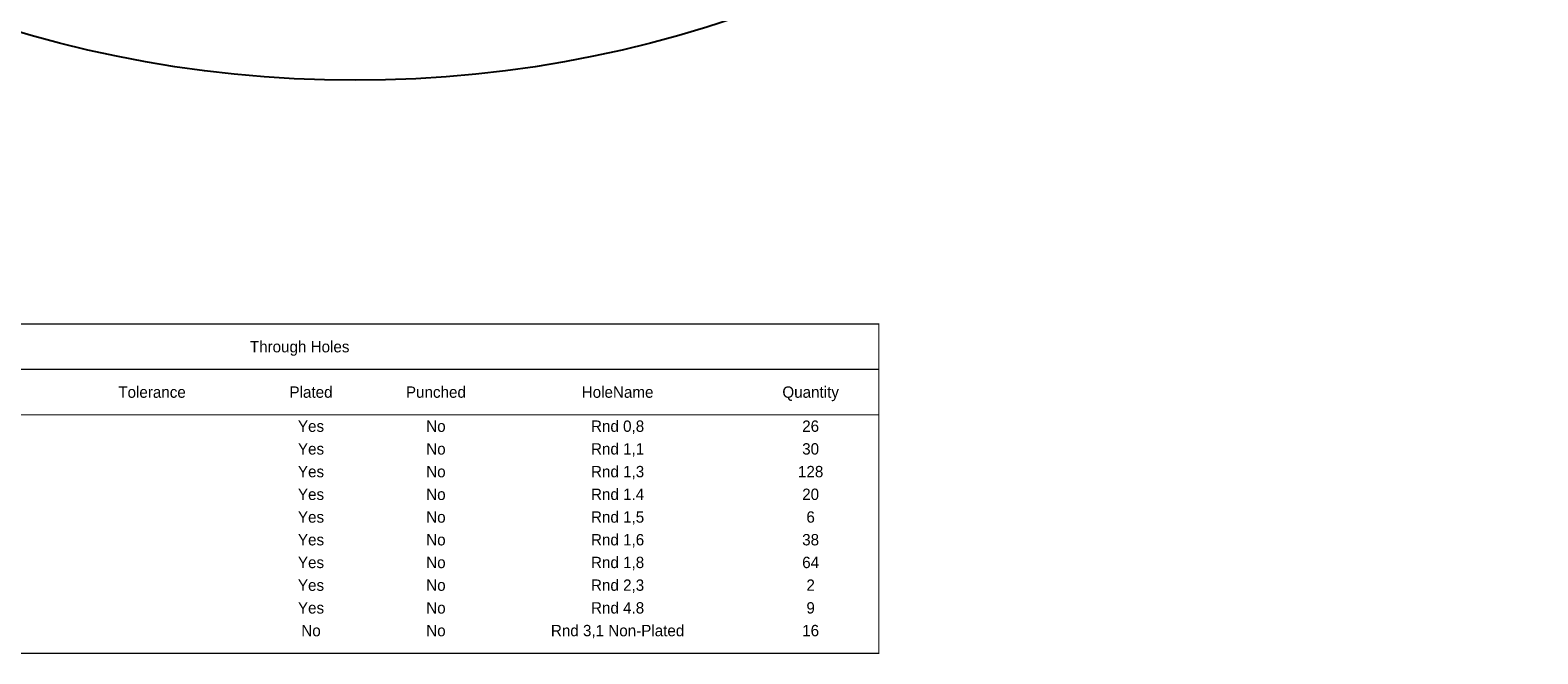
# Model space of a CAD drawing. Extents: x -125 to 125, y -186 to 125.
# Tile 26 of 112: x -34 to 125, y -186 to -120. Entities that reach past the tile are written whole.
import ezdxf
from ezdxf.enums import TextEntityAlignment as Align

# ---------------------------------------------------------------- set-up
doc = ezdxf.new("R2010")
doc.units = 0
doc.header["$MEASUREMENT"] = 0
doc.layers.add('ASSEMBLY_OUTLINES_TOP', color=102, linetype='CONTINUOUS')
doc.layers.add('DRILL_DRAWING', color=21, linetype='CONTINUOUS')
doc.styles.add('VERIBEST_GERBER_0', font='txt')

msp = doc.modelspace()

# ---------------------------------------------------------------- linework, layer by layer
at = {"layer": 'ASSEMBLY_OUTLINES_TOP'}
msp.add_circle((0, 0), 125, dxfattribs=at)
at = {"layer": 'DRILL_DRAWING', "const_width": 0.12}
msp.add_lwpolyline([(-68.25, -185.55), (-68.25, -150.75), (55.35, -150.75), (55.35, -185.55)], close=True, dxfattribs=at)
for points in [[(-68.25, -155.55), (55.35, -155.55)], [(-68.25, -160.35), (55.35, -160.35)]]:
    msp.add_lwpolyline(points, dxfattribs=at)

# ---------------------------------------------------------------- texts
at = {"layer": 'DRILL_DRAWING', "style": 'VERIBEST_GERBER_0'}
for s, p in [('Through Holes', (-5.85, -153.15)), ('Tolerance', (-21.45, -157.95)), ('Plated', (-4.65, -157.95)), ('Punched', (8.55, -157.95)), ('HoleName', (27.75, -157.95)), ('Quantity', (48.15, -157.95)), ('Rnd 0,8', (27.75, -161.55)), ('Yes', (-4.65, -161.55)), ('No', (8.55, -161.55)), ('26', (48.15, -161.55)), ('Yes', (-4.65, -163.95)), ('No', (8.55, -163.95)), ('Rnd 1,1', (27.75, -163.95)), ('30', (48.15, -163.95)), ('Rnd 1,3', (27.75, -166.35)), ('Yes', (-4.65, -166.35)), ('No', (8.55, -166.35)), ('128', (48.15, -166.35)), ('Yes', (-4.65, -168.75)), ('No', (8.55, -168.75)), ('Rnd 1.4', (27.75, -168.75)), ('20', (48.15, -168.75)), ('Rnd 1,5', (27.75, -171.15)), ('Yes', (-4.65, -171.15)), ('No', (8.55, -171.15)), ('6', (48.15, -171.15)), ('Yes', (-4.65, -173.55)), ('No', (8.55, -173.55)), ('Rnd 1,6', (27.75, -173.55)), ('38', (48.15, -173.55)), ('Rnd 1,8', (27.75, -175.95)), ('Yes', (-4.65, -175.95)), ('No', (8.55, -175.95)), ('64', (48.15, -175.95)), ('Yes', (-4.65, -178.35)), ('No', (8.55, -178.35)), ('Rnd 2,3', (27.75, -178.35)), ('2', (48.15, -178.35)), ('Yes', (-4.65, -180.75)), ('No', (8.55, -180.75)), ('Rnd 4.8', (27.75, -180.75)), ('9', (48.15, -180.75)), ('No', (-4.65, -183.15)), ('No', (8.55, -183.15)), ('Rnd 3,1 Non-Plated', (27.75, -183.15)), ('16', (48.15, -183.15))]:
    msp.add_text(s, height=1.2, dxfattribs=at).set_placement(p, align=Align.MIDDLE_CENTER)

doc.saveas('drawing.dxf')
